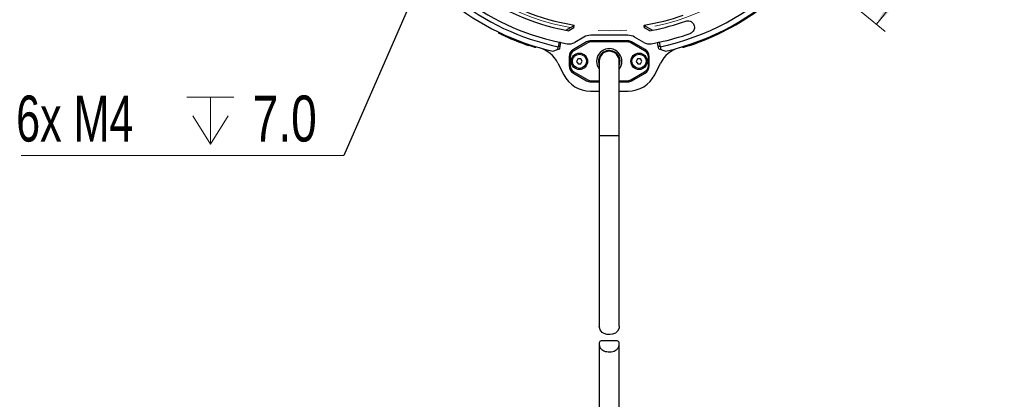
# Model space of a CAD drawing. Header units: millimetres. Extents: x 15 to 415, y 5 to 292.
# Tile 31 of 57: x 221 to 309, y 127 to 161. Entities that reach past the tile are written whole.
import ezdxf

# ---------------------------------------------------------------- set-up
doc = ezdxf.new("R2010")
doc.units = ezdxf.units.MM
doc.linetypes.add('CENTERX2', pattern=[20.32, 12.7, -2.54, 2.54, -2.54])
doc.styles.add('SLDTEXTSTYLE0', font='TXT', dxfattribs={"width": 0.75})
doc.styles.add('SLDTEXTSTYLE4', font='TXT', dxfattribs={"width": 0.7})
doc.dimstyles.new('SLDDIMSTYLE2', dxfattribs={"dimtxt": 0.18, "dimasz": 3.302, "dimexe": 0, "dimexo": 0.0625, "dimgap": 0, "dimtad": 0, "dimtih": 1, "dimtoh": 1, "dimdec": 0, "dimrnd": 1e-09, "dimzin": 0, "dimdsep": 46, "dimtxsty": 'Standard', "dimsah": 1, "dimcen": 0.09, "dimadec": 0, "dimazin": 0, "dimtfac": 3.302, "dimtdec": 0, "dimtofl": 0, "dimtmove": 0, "dimatfit": 3, "dimfxl": 1, "dimfrac": 2, "dimtolj": 1, "dimtzin": 0, "dimarcsym": 0})
doc.dimstyles.new('SLDDIMSTYLE5', dxfattribs={"dimtxt": 3.527, "dimasz": 3.302, "dimexe": 0, "dimexo": 0.0625, "dimgap": 0.88175, "dimtad": 1, "dimdec": 4, "dimlfac": 3, "dimzin": 12, "dimdsep": 46, "dimtxsty": 'SLDTEXTSTYLE0', "dimsah": 1, "dimcen": 0.09, "dimazin": 3, "dimtfac": 1, "dimtofl": 0, "dimtmove": 0, "dimatfit": 3, "dimfxl": 1, "dimfrac": 2, "dimtolj": 1, "dimtzin": 12, "dimarcsym": 0})

# ---------------------------------------------------------------- blocks, each defined once
blk = doc.blocks.new('_D_12')
at = {"color": 7, "linetype": 'Continuous', "lineweight": 0}
for p, q in [((277.15, 202.387), (278.682, 211.582)), ((290.918, 165.635), (298.116, 159.71))]:
    blk.add_line(p, q, dxfattribs=at)
at = {"color": 7, "linetype": 'Continuous', "lineweight": 18}
blk.add_arc((273.425, 180.036), 30.981, 320.53768, 80.53768, dxfattribs=at)
for points in [[(278.518, 210.596), (281.632, 209.385), (281.852, 210.377)], [(297.343, 160.346), (299.713, 162.701), (298.895, 163.304)]]:
    blk.add_solid(points, dxfattribs=at)
at = {"color": 7, "linetype": 'Continuous', "lineweight": 18, "insert": (304.206, 198.428), "char_height": 3.527, "attachment_point": 1, "rotation": 293.08544, "style": 'SLDTEXTSTYLE0'}
blk.add_mtext('120°', dxfattribs=at)
blk = doc.blocks.new('SW_SYMBOL_HOLE_DEPTH')
at = {"color": 0, "linetype": 'Continuous', "lineweight": 0}
for p, q in [((0, 875), (800, 875)), ((400, 875), (400, 75)), ((100, 555), (400, 75)), ((700, 555), (400, 75))]:
    blk.add_line(p, q, dxfattribs=at)
blk = doc.blocks.new('SW_NOTE_0_7')
at = {"color": 0, "linetype": 'Continuous', "lineweight": 0}
blk.add_line((-28.884, 0), (0, 0), dxfattribs=at)
at = {"color": 0, "linetype": 'Continuous', "lineweight": 0, "xscale": 0.0052572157, "yscale": 0.0052572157, "zscale": 0.0052572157}
blk.add_blockref('SW_SYMBOL_HOLE_DEPTH', (-14.047, 0.622), dxfattribs=at)
at = {"color": 0, "linetype": 'Continuous', "lineweight": 0, "char_height": 4.1157, "attachment_point": 1}
for s, insert, style in [('6x M4', (-29.327, 5.357), 'SLDTEXTSTYLE4'), ('7.0', (-8.167, 5.357), 'SLDTEXTSTYLE0')]:
    blk.add_mtext(s, dxfattribs=dict(at, insert=insert, style=style))
blk = doc.blocks.new('SW_CENTERMARKSYMBOL_4')
at = {"color": 0, "linetype": 'Continuous', "lineweight": 18}
for p, q in [((15.517, 27.935), (15.426, 28.478)), ((22.458, 27.935), (22.548, 28.478)), ((15.654, 27.113), (15.517, 27.935)), ((22.321, 27.113), (22.458, 27.935)), ((15.654, 27.113), (15.791, 26.291)), ((22.321, 27.113), (22.184, 26.291)), ((15.791, 26.291), (15.881, 25.749)), ((22.184, 26.291), (22.093, 25.749)), ((18.987, 8.78), (18.987, 20.833)), ((18.987, 7.113), (18.987, 7.947)), ((17.321, 7.113), (5.267, 7.113)), ((18.987, 7.113), (18.154, 7.113)), ((18.987, 7.113), (18.987, 6.28)), ((18.987, 7.113), (19.821, 7.113)), ((20.654, 7.113), (32.707, 7.113)), ((18.987, 5.447), (18.987, -6.607)), ((0, 0), (-0.78, -0.292)), ((0, 0), (0.78, 0.292)), ((0.78, 0.292), (1.295, 0.485)), ((37.194, 0.292), (36.679, 0.485)), ((37.974, 0), (37.194, 0.292)), ((37.974, 0), (38.755, -0.292)), ((-0.78, -0.292), (-1.295, -0.485)), ((38.755, -0.292), (39.27, -0.485)), ((3.333, -5.774), (3.977, -5.244)), ((3.977, -5.244), (4.401, -4.894)), ((33.998, -5.244), (33.573, -4.894)), ((34.641, -5.774), (33.998, -5.244)), ((3.333, -5.774), (2.69, -6.303)), ((34.641, -5.774), (35.284, -6.303)), ((2.69, -6.303), (2.265, -6.653)), ((35.284, -6.303), (35.709, -6.653))]:
    blk.add_line(p, q, dxfattribs=at)
at = {"color": 0, "linetype": 'CENTERX2', "lineweight": 0}
for start, end in [(85.24736, 94.75264), (104.17201, 195.82799), (344.17201, 75.82799), (205.24736, 214.75264), (325.24736, 334.75264), (224.17201, 315.82799)]:
    blk.add_arc((18.987, 7.113), 20.276, start, end, dxfattribs=at)
at = {"color": 0, "linetype": 'Continuous', "lineweight": 0}
for start, end in [(99.46232, 101.81716), (97.10748, 99.46232), (80.53768, 82.89252), (78.18284, 80.53768), (198.18284, 200.53768), (200.53768, 202.89252), (337.10748, 339.46232), (339.46232, 341.81716), (217.10748, 219.46232), (320.53768, 322.89252), (219.46232, 221.81716), (318.18284, 320.53768)]:
    blk.add_arc((18.987, 7.113), 20.276, start, end, dxfattribs=at)

msp = doc.modelspace()

# ---------------------------------------------------------------- linework, layer by layer
at = {"color": 7, "linetype": 'Continuous', "lineweight": 25}
for p, q in [((263.548332, 159.634435), (263.512022, 159.559428)), ((269.553263, 159.820333), (270.290075, 160.245731)), ((270.256526, 160.033912), (269.805692, 159.773623)), ((270.256526, 160.033912), (270.290075, 160.245731)), ((270.290075, 160.245731), (270.295908, 160.282559)), ((276.553286, 160.282559), (276.559119, 160.245731)), ((276.559119, 160.245731), (277.295932, 159.820333)), ((276.592668, 160.033912), (276.559119, 160.245731)), ((277.043502, 159.773623), (276.592668, 160.033912)), ((264.116334, 159.277743), (264.15266, 159.352783)), ((268.94336, 158.752975), (268.860887, 158.345825)), ((269.037692, 158.379166), (269.106582, 158.719261)), ((271.399277, 158.769178), (270.216264, 158.086165)), ((271.501947, 158.697009), (270.25793, 157.978776)), ((271.149277, 159.202191), (270.336431, 158.732894)), ((275.074918, 159.369659), (271.774277, 159.369659)), ((275.074918, 158.869659), (271.774277, 158.869659)), ((275.013914, 158.786326), (271.835281, 158.786326)), ((276.591264, 157.978776), (275.347247, 158.697009)), ((276.63293, 158.086165), (275.449918, 158.769178)), ((276.512763, 158.732894), (275.699918, 159.202191)), ((277.811502, 158.379166), (277.742612, 158.719261)), ((277.905834, 158.752975), (277.988307, 158.345825)), ((266.226214, 158.543046), (266.202075, 158.463248)), ((266.837355, 158.260864), (266.861484, 158.340628)), ((268.3721, 157.939945), (268.807357, 158.085994)), ((268.807357, 158.085994), (268.990774, 158.147539)), ((268.860887, 158.345825), (268.859765, 158.344774)), ((269.037692, 158.379166), (268.860887, 158.345825)), ((268.990774, 158.147539), (269.037692, 158.379166)), ((277.858421, 158.147539), (277.811502, 158.379166)), ((277.988307, 158.345825), (277.811502, 158.379166)), ((277.858421, 158.147539), (278.041837, 158.085994)), ((277.989429, 158.344774), (277.988307, 158.345825)), ((278.041837, 158.085994), (278.477094, 157.939945)), ((279.987702, 158.340625), (280.011831, 158.260861)), ((280.647111, 158.463245), (280.622972, 158.543043)), ((268.829415, 156.880421), (269.352884, 155.838848)), ((269.841264, 157.436646), (269.841264, 156.636005)), ((269.924597, 157.401426), (269.924597, 156.671226)), ((270.625647, 157.248678), (270.507886, 157.027941)), ((270.507886, 157.027941), (270.64017, 156.815588)), ((270.875691, 157.257063), (270.625647, 157.248678)), ((270.64017, 156.815588), (270.890214, 156.823973)), ((271.007975, 157.044711), (270.875691, 157.257063)), ((270.890214, 156.823973), (271.007975, 157.044711)), ((272.524597, 157.036326), (272.524597, 150.369659)), ((274.324597, 150.369659), (274.324597, 157.036326)), ((275.95898, 157.248678), (275.841219, 157.027941)), ((275.841219, 157.027941), (275.973503, 156.815588)), ((276.209024, 157.257063), (275.95898, 157.248678)), ((275.973503, 156.815588), (276.223548, 156.823973)), ((276.341308, 157.044711), (276.209024, 157.257063)), ((276.223548, 156.823973), (276.341308, 157.044711)), ((276.924597, 156.671226), (276.924597, 157.401426)), ((277.00793, 156.636005), (277.00793, 157.436646)), ((277.49631, 155.838848), (278.019779, 156.880421)), ((270.216264, 155.986486), (271.399277, 155.303473)), ((270.25793, 156.093876), (271.501947, 155.375642)), ((275.347247, 155.375642), (276.591264, 156.093876)), ((275.449918, 155.303473), (276.63293, 155.986486)), ((271.774277, 155.202992), (272.524597, 155.202992)), ((271.835281, 155.286326), (272.524597, 155.286326)), ((274.324597, 155.286326), (275.013914, 155.286326)), ((274.324597, 155.202992), (275.074918, 155.202992)), ((271.735563, 154.369659), (272.524597, 154.369659)), ((274.324597, 154.369659), (275.113631, 154.369659)), ((272.524597, 150.369659), (272.524597, 133.336513)), ((274.324597, 133.328467), (274.324597, 150.369659)), ((272.524597, 131.761123), (272.524597, 107.952992)), ((274.078291, 132.02684), (272.764957, 132.02684)), ((274.324597, 107.952992), (274.324597, 131.757616))]:
    msp.add_line(p, q, dxfattribs=at)
at = {"color": 8, "linetype": 'Continuous', "lineweight": 25}
msp.add_line((274.324597, 150.369659), (272.524597, 150.369659), dxfattribs=at)
at = {"color": 7, "linetype": 'Continuous', "lineweight": 25, "flags": 128}
for points in [[(268.807357, 158.085994), (268.824276, 158.169535), (268.842021, 158.257154), (268.859765, 158.344774)], [(277.989429, 158.344774), (278.006348, 158.261233), (278.024092, 158.173614), (278.041837, 158.085994)], [(272.45793, 157.036326), (272.505243, 156.737609), (272.524597, 156.683559)], [(274.312256, 133.328467), (274.300437, 133.16308), (274.164891, 132.886073), (273.984552, 132.725393), (273.726837, 132.625127), (273.46401, 132.59434), (273.204589, 132.6098), (272.969175, 132.6727), (272.782625, 132.784116), (272.608891, 133.005216), (272.524597, 133.336513), (272.524597, 133.336513)]]:
    msp.add_lwpolyline(points, dxfattribs=at)
at = {"color": 7, "linetype": 'Continuous', "lineweight": 25}
for centre, radius in [((270.75793, 157.036326), 0.733333), ((276.091264, 157.036326), 0.733333), ((270.75793, 157.036326), 0.633333), ((276.091264, 157.036326), 0.633333)]:
    msp.add_circle(centre, radius, dxfattribs=at)
for centre, radius, start, end in [((273.424597, 180.036326), 22.166667, 281.88407826, 346.26095315), ((273.424597, 180.036326), 22.666667, 282.8796735, 345.83093939), ((273.424597, 180.036326), 20, 233.84309278, 261), ((273.424597, 180.036326), 20.583333, 233.12742361, 259.15918384), ((273.424597, 180.036326), 22.666667, 230.8825428, 257.1203265), ((273.424597, 180.036326), 22.166667, 231.39046308, 258.11592174), ((273.424597, 180.036326), 21.75, 231.82104282, 258.10997139), ((273.424597, 180.036326), 22.75, 288.51017956, 306.65170437), ((273.424597, 180.036326), 20, 279, 289.27840852), ((273.424597, 180.036326), 20.583333, 280.84081616, 289.42078251), ((273.424597, 180.036326), 20.583333, 259.15918384, 259.87377953), ((273.424597, 180.036326), 20.583333, 280.12622047, 280.84081616), ((273.424597, 180.036326), 21.75, 281.89002861, 289.42078251), ((273.424597, 180.036326), 22.75, 245.84827285, 251.48979766), ((273.424597, 180.036326), 21.75, 258.10997139, 258.5490238), ((273.424597, 180.036326), 21.75, 258.5490238, 260.04214924), ((269.836431, 159.59892), 1, 260.04214924, 300), ((271.774277, 158.119659), 1.25, 90, 120), ((271.774277, 158.119659), 0.75, 90, 120), ((271.835281, 158.119659), 0.666667, 90, 120), ((275.013914, 158.119659), 0.666667, 60, 90), ((275.074918, 158.119659), 1.25, 60, 90), ((275.074918, 158.119659), 0.75, 60, 90), ((277.012763, 159.59892), 1, 240, 279.95785076), ((273.424597, 180.036326), 21.75, 279.95785076, 281.4509762), ((273.424597, 180.036326), 21.75, 281.4509762, 281.89002861), ((266.446736, 155.682943), 2.666667, 26.68300893, 74.01165062), ((270.591264, 157.436646), 0.75, 120, 180), ((270.591264, 157.401426), 0.666667, 120, 180), ((273.424597, 157.036326), 1.133333, 322.57199446, 180), ((273.424597, 157.036326), 0.966667, 338.59665036, 180), ((273.424597, 157.036326), 0.9, 0, 180), ((276.25793, 157.401426), 0.666667, 0, 60), ((276.25793, 157.436646), 0.75, 0, 60), ((280.402458, 155.682943), 2.666667, 105.98834938, 153.31699107), ((273.424597, 157.036326), 1.133333, 180, 217.42800554), ((270.591264, 156.636005), 0.75, 180, 240), ((270.591264, 156.671226), 0.666667, 180, 240), ((276.25793, 156.671226), 0.666667, 300, 0), ((276.25793, 156.636005), 0.75, 300, 0), ((271.735563, 157.036326), 2.666667, 206.68300893, 270), ((271.774277, 155.952992), 0.75, 240, 270), ((271.835281, 155.952992), 0.666667, 240, 270), ((275.013914, 155.952992), 0.666667, 270, 300), ((275.074918, 155.952992), 0.75, 270, 300), ((275.113631, 157.036326), 2.666667, 270, 333.31699107)]:
    msp.add_arc(centre, radius, start, end, dxfattribs=at)
for points, knots in [([(280.268622, 160.624141), (280.332629, 160.639868), (280.460643, 160.671324), (280.658742, 160.634545), (280.833156, 160.53902), (280.966211, 160.389877), (281.042374, 160.20543), (281.053195, 160.006123), (280.997438, 159.814324), (280.88132, 159.652421), (280.755552, 159.562425), (280.675616, 159.531285), (280.656543, 159.523855)], [0, 0, 0, 0, 0.1073724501, 0.2147449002, 0.3221173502, 0.4294898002, 0.5368622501, 0.6442347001, 0.7516071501, 0.8589796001, 0.96635205, 1, 1, 1, 1]), ([(264.116334, 159.277743), (264.048039, 159.308611), (263.911446, 159.370345), (263.730433, 159.454905), (263.594278, 159.519687), (263.522284, 159.554458), (263.514939, 159.558015), (263.512022, 159.559428)], [0, 0, 0, 0, 0.214667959, 0.429338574, 0.6439611, 0.85860512, 1, 1, 1, 1]), ([(266.837355, 158.260864), (266.830299, 158.262992), (266.816188, 158.267249), (266.706254, 158.30079), (266.544803, 158.351253), (266.366316, 158.408616), (266.248755, 158.447721), (266.202075, 158.463248)], [0, 0, 0, 0, 0.21467384, 0.429347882, 0.644013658, 0.858647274, 1, 1, 1, 1]), ([(280.647111, 158.463245), (280.575971, 158.439662), (280.43369, 158.392495), (280.243276, 158.33201), (280.099251, 158.28738), (280.022745, 158.264161), (280.014933, 158.261799), (280.011831, 158.260861)], [0, 0, 0, 0, 0.214667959, 0.429338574, 0.6439611, 0.85860512, 1, 1, 1, 1]), ([(272.764957, 132.026838), (272.764953, 132.026839), (272.70758, 132.033694), (272.633035, 132.008399), (272.538978, 131.923556), (272.52987, 131.820681), (272.524597, 131.761123)], [0, 0, 0, 0, 0.000022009, 0.29636549, 0.592641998, 1, 1, 1, 1]), ([(272.524597, 131.761123), (272.53753, 131.66282), (272.561043, 131.484108), (272.722047, 131.25542), (272.940705, 131.117842), (273.197994, 131.05507), (273.474906, 131.042397), (273.739302, 131.070097), (273.968162, 131.147485), (274.168684, 131.298524), (274.301762, 131.532887), (274.33966, 131.778557), (274.293415, 131.942659), (274.208592, 132.019147), (274.118732, 132.021914), (274.078291, 132.02316)], [0, 0, 0, 0, 0.11449947, 0.20815799, 0.280194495, 0.352523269, 0.419177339, 0.486382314, 0.553249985, 0.620421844, 0.724013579, 0.831962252, 0.898193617, 0.95418236, 1, 1, 1, 1])]:
    msp.add_open_spline(points, degree=3, knots=knots, dxfattribs=at)

# ---------------------------------------------------------------- block references
at = {"color": 7, "linetype": 'Continuous', "lineweight": 0}
for name, p in [('SW_CENTERMARKSYMBOL_4', (254.437422, 172.923077)), ('SW_NOTE_0_7', (249.686983, 148.617513))]:
    msp.add_blockref(name, p, dxfattribs=at)

# ---------------------------------------------------------------- dimensions: what is measured, and where the dimension line sits
at = {"color": 7, "linetype": 'Continuous', "lineweight": 18}
dim = msp.add_angular_dim_2l(base=(302.436754, 190.905277), line1=((288.010446, 168.028781), (290.146431, 166.270368)), line2=((276.530512, 198.671814), (276.985349, 201.400837)), dimstyle='SLDDIMSTYLE5', dxfattribs=at)
dim.commit()
dim.dimension.update_dxf_attribs({"geometry": '_D_12', "text_midpoint": (301.924926, 192.184189), "dimtype": 162})

# ---------------------------------------------------------------- leaders
at = {"color": 7, "linetype": 'Continuous', "lineweight": 0}
msp.add_leader([(257.770756, 167.149574), (249.686983, 148.617513)], dimstyle='SLDDIMSTYLE2', dxfattribs=at)

doc.saveas('drawing.dxf')
